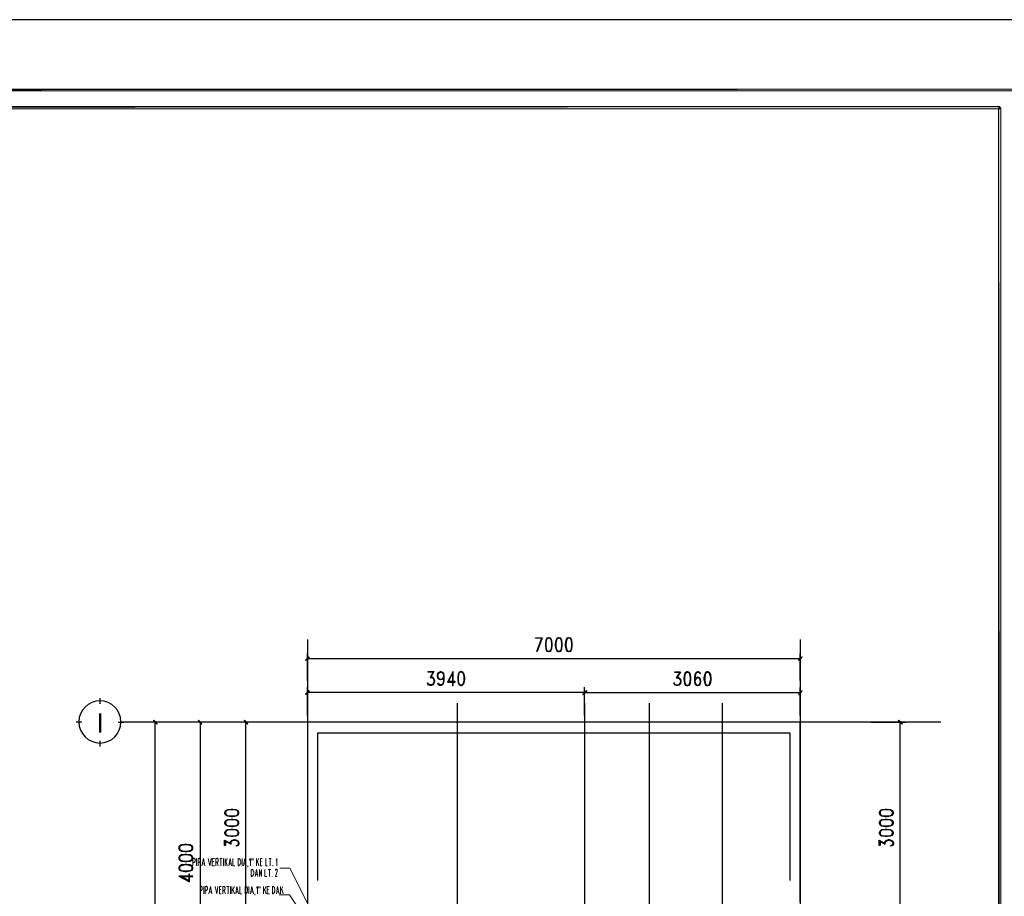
# Model space of a CAD drawing. Header units: millimetres. Extents: x 0 to 420, y 0 to 297.
# Tile 87 of 88: x 252 to 364, y 197 to 297. Entities that reach past the tile are written whole.
import ezdxf

# ---------------------------------------------------------------- set-up
doc = ezdxf.new("R2010")
doc.units = ezdxf.units.MM
for name, color, linetype in [('FILL_000000', 7, 'Continuous'), ('LINE_000000', 7, 'Continuous'), ('TEXT', 7, 'Continuous')]:
    doc.layers.add(name, color=color, linetype=linetype)

msp = doc.modelspace()

# ---------------------------------------------------------------- hatches: boundary and pattern name
at = {"layer": 'FILL_000000'}
h = msp.add_hatch(color=7, dxfattribs=at)
h.dxf.hatch_style = 1
h.paths.add_polyline_path([(412.28, 289.05), (17.65, 288.84), (17.4, 289.05), (412.28, 289.05)])
h = msp.add_hatch(color=7, dxfattribs=at)
h.dxf.hatch_style = 1
h.paths.add_polyline_path([(412.07, 288.84), (412.28, 289.05), (17.65, 288.84), (412.07, 288.84)])
h = msp.add_hatch(color=7, dxfattribs=at)
h.dxf.hatch_style = 1
h.paths.add_polyline_path([(363.18, 287.06), (19.64, 286.81), (19.43, 287.06), (363.18, 287.06)])
h = msp.add_hatch(color=7, dxfattribs=at)
h.dxf.hatch_style = 1
h.paths.add_polyline_path([(363.18, 286.81), (363.18, 287.06), (19.64, 286.81), (363.18, 286.81)])
h = msp.add_hatch(color=7, dxfattribs=at)
h.dxf.hatch_style = 1
h.paths.add_polyline_path([(363.3, 286.94), (363.05, 286.94), (363.3, 9.99), (363.3, 286.94)])
h = msp.add_hatch(color=7, dxfattribs=at)
h.dxf.hatch_style = 1
h.paths.add_polyline_path([(363.05, 286.94), (363.3, 9.99), (363.05, 9.99), (363.05, 286.94)])
h = msp.add_hatch(color=7, dxfattribs=at)
h.dxf.hatch_style = 1
h.paths.add_polyline_path([(284.78, 224.62), (284.44, 224.2), (284.4, 224.24), (284.78, 224.62)])
h = msp.add_hatch(color=7, dxfattribs=at)
h.dxf.hatch_style = 1
h.paths.add_polyline_path([(284.82, 224.58), (284.78, 224.62), (284.44, 224.2), (284.82, 224.58)])
h = msp.add_hatch(color=7, dxfattribs=at)
h.dxf.hatch_style = 1
h.paths.add_polyline_path([(340.32, 224.24), (340.36, 224.2), (340.7, 224.62), (340.32, 224.24)])
h = msp.add_hatch(color=7, dxfattribs=at)
h.dxf.hatch_style = 1
h.paths.add_polyline_path([(340.36, 224.2), (340.7, 224.62), (340.74, 224.58), (340.36, 224.2)])
h = msp.add_hatch(color=7, dxfattribs=at)
h.dxf.hatch_style = 1
h.paths.add_polyline_path([(284.78, 220.81), (284.44, 220.34), (284.4, 220.39), (284.78, 220.81)])
h = msp.add_hatch(color=7, dxfattribs=at)
h.dxf.hatch_style = 1
h.paths.add_polyline_path([(284.82, 220.77), (284.78, 220.81), (284.44, 220.34), (284.82, 220.77)])
h = msp.add_hatch(color=7, dxfattribs=at)
h.dxf.hatch_style = 1
h.paths.add_polyline_path([(315.85, 220.39), (315.89, 220.34), (316.27, 220.81), (315.85, 220.39)])
h = msp.add_hatch(color=7, dxfattribs=at)
h.dxf.hatch_style = 1
h.paths.add_polyline_path([(316.27, 220.77), (315.89, 220.3), (315.85, 220.34), (316.27, 220.77)])
h = msp.add_hatch(color=7, dxfattribs=at)
h.dxf.hatch_style = 1
h.paths.add_polyline_path([(315.89, 220.34), (316.27, 220.81), (316.31, 220.77), (315.89, 220.34)])
h = msp.add_hatch(color=7, dxfattribs=at)
h.dxf.hatch_style = 1
h.paths.add_polyline_path([(316.31, 220.73), (316.27, 220.77), (315.89, 220.3), (316.31, 220.73)])
h = msp.add_hatch(color=7, dxfattribs=at)
h.dxf.hatch_style = 1
h.paths.add_polyline_path([(340.32, 220.34), (340.36, 220.3), (340.7, 220.77), (340.32, 220.34)])
h = msp.add_hatch(color=7, dxfattribs=at)
h.dxf.hatch_style = 1
h.paths.add_polyline_path([(340.36, 220.3), (340.7, 220.77), (340.74, 220.73), (340.36, 220.3)])
h = msp.add_hatch(color=7, dxfattribs=at)
h.dxf.hatch_style = 1
h.paths.add_polyline_path([(267.55, 217), (267.12, 217.38), (267.17, 217.42), (267.55, 217)])
h = msp.add_hatch(color=7, dxfattribs=at)
h.dxf.hatch_style = 1
h.paths.add_polyline_path([(267.5, 216.96), (267.55, 217), (267.12, 217.38), (267.5, 216.96)])
h = msp.add_hatch(color=7, dxfattribs=at)
h.dxf.hatch_style = 1
h.paths.add_polyline_path([(272.63, 217), (272.2, 217.38), (272.25, 217.42), (272.63, 217)])
h = msp.add_hatch(color=7, dxfattribs=at)
h.dxf.hatch_style = 1
h.paths.add_polyline_path([(272.58, 216.96), (272.63, 217), (272.2, 217.38), (272.58, 216.96)])
h = msp.add_hatch(color=7, dxfattribs=at)
h.dxf.hatch_style = 1
h.paths.add_polyline_path([(277.83, 217), (277.41, 217.38), (277.45, 217.42), (277.83, 217)])
h = msp.add_hatch(color=7, dxfattribs=at)
h.dxf.hatch_style = 1
h.paths.add_polyline_path([(277.79, 216.96), (277.83, 217), (277.41, 217.38), (277.79, 216.96)])
h = msp.add_hatch(color=7, dxfattribs=at)
h.dxf.hatch_style = 1
h.paths.add_polyline_path([(352.13, 217), (351.66, 217.38), (351.71, 217.42), (352.13, 217)])
h = msp.add_hatch(color=7, dxfattribs=at)
h.dxf.hatch_style = 1
h.paths.add_polyline_path([(352.09, 216.96), (352.13, 217), (351.66, 217.38), (352.09, 216.96)])

# ---------------------------------------------------------------- linework, layer by layer
at = {"layer": 'LINE_000000', "lineweight": 25}
for p, q in [((284.61, 226.57), (284.61, 73.7)), ((340.53, 226.57), (340.53, 73.7)), ((284.61, 221.95), (284.61, 225)), ((340.53, 221.95), (340.53, 225)), ((340.53, 224.41), (284.61, 224.41)), ((298.92, 222.97), (298.53, 222.29)), ((326.9, 222.93), (326.47, 222.25)), ((298.45, 221.45), (298.28, 221.62)), ((326.43, 221.4), (326.26, 221.57)), ((284.61, 217.97), (284.61, 221.19)), ((316.06, 220.56), (284.61, 220.56)), ((316.06, 217.97), (316.06, 221.19)), ((316.06, 217.97), (316.06, 221.15)), ((316.06, 220.56), (340.53, 220.56)), ((340.53, 217.97), (340.53, 221.15)), ((261.07, 219.29), (261.07, 219.92)), ((301.58, 219.37), (301.58, 73.7)), ((316.06, 219.37), (316.06, 73.7)), ((323.38, 219.37), (323.38, 73.7)), ((331.68, 219.37), (331.68, 73.7)), ((259, 217.21), (258.36, 217.21)), ((263.14, 217.21), (263.78, 217.21)), ((356.49, 217.21), (263.44, 217.21)), ((271.02, 217.21), (266.74, 217.21)), ((267.34, 89.37), (267.34, 217.21)), ((276.22, 217.21), (271.82, 217.21)), ((272.42, 217.21), (272.42, 185.25)), ((283.8, 217.21), (277.03, 217.21)), ((277.62, 193.21), (277.62, 217.21)), ((348.53, 217.21), (352.51, 217.21)), ((351.87, 193.21), (351.87, 217.21)), ((261.07, 214.46), (261.07, 215.1)), ((275.21, 203.79), (275.93, 203.37)), ((349.5, 203.79), (350.18, 203.37)), ((276.73, 203.33), (276.61, 203.16)), ((351.03, 203.33), (350.86, 203.16))]:
    msp.add_line(p, q, dxfattribs=at)
at = {"layer": 'LINE_000000', "lineweight": 13}
for p, q in [((271.74, 201.29), (271.61, 201.29)), ((272.03, 200.91), (272.03, 201.72)), ((272.33, 201.29), (272.2, 201.29)), ((273.98, 201.38), (273.81, 201.38)), ((274.66, 201.72), (274.91, 201.72)), ((274.79, 200.91), (274.79, 201.72)), ((275.08, 200.91), (275.08, 201.72)), ((275.25, 200.91), (275.25, 201.72)), ((275.51, 201.72), (275.25, 201.25)), ((275.34, 201.42), (275.51, 200.91)), ((277.03, 201.17), (277.03, 201.46)), ((277.2, 200.91), (277.2, 201.72)), ((278.3, 201.55), (278.3, 201.72)), ((278.43, 201.72), (278.43, 201.55)), ((278.81, 200.91), (278.81, 201.72)), ((279.1, 201.72), (278.81, 201.25)), ((278.93, 201.42), (279.1, 200.91)), ((279.4, 201.38), (279.27, 201.38)), ((280.25, 201.72), (280.5, 201.72)), ((280.37, 200.91), (280.37, 201.72)), ((272.92, 201.13), (272.71, 201.13)), ((275.93, 201.13), (275.72, 201.13)), ((276.73, 200.91), (276.86, 200.91)), ((277.62, 201.13), (277.37, 201.13)), ((277.83, 200.74), (277.83, 200.91)), ((278.51, 199.94), (278.51, 200.24)), ((280.16, 200.49), (280.46, 200.49)), ((280.29, 199.69), (280.29, 200.49)), ((280.67, 200.91), (280.67, 200.96)), ((278.21, 199.69), (278.34, 199.69)), ((278.93, 199.9), (278.72, 199.9)), ((280.59, 199.69), (280.59, 199.73)), ((272.54, 198.08), (272.42, 198.08)), ((272.84, 197.74), (272.84, 198.54)), ((273.13, 198.08), (273.01, 198.08)), ((273.73, 197.95), (273.47, 197.95)), ((274.79, 198.2), (274.62, 198.2)), ((275.12, 198.08), (275, 198.08)), ((275.17, 198.08), (275.29, 197.74)), ((275.42, 198.54), (275.72, 198.54)), ((275.59, 197.74), (275.59, 198.54)), ((275.89, 197.74), (275.89, 198.54)), ((276.01, 197.74), (276.01, 198.54)), ((276.31, 198.54), (276.01, 198.04)), ((276.14, 198.25), (276.31, 197.74)), ((276.73, 197.95), (276.52, 197.95)), ((277.79, 197.99), (277.79, 198.29)), ((277.96, 197.74), (277.96, 198.54)), ((278.43, 197.95), (278.17, 197.95)), ((279.06, 198.37), (279.1, 198.54)), ((279.23, 198.54), (279.23, 198.37)), ((279.61, 197.74), (279.61, 198.54)), ((279.91, 198.54), (279.61, 198.04)), ((279.74, 198.25), (279.91, 197.74)), ((280.2, 198.2), (280.04, 198.2)), ((280.92, 197.99), (280.92, 198.29)), ((281.35, 197.95), (281.14, 197.95)), ((281.56, 197.74), (281.56, 198.54)), ((281.81, 198.54), (281.56, 198.04)), ((281.69, 198.25), (281.86, 197.74)), ((277.54, 197.74), (277.66, 197.74)), ((278.64, 197.57), (278.64, 197.74)), ((280.63, 197.74), (280.75, 197.74))]:
    msp.add_line(p, q, dxfattribs=at)
at = {"layer": 'LINE_000000', "lineweight": 25}
for points in [[(0.21, 0), (0.21, 296.93), (420.16, 296.93), (420.16, 0), (0.21, 0)], [(311.95, 226.78), (311.79, 226.74), (311.66, 226.48), (311.62, 226.1), (311.62, 225.89), (311.66, 225.51), (311.79, 225.26), (311.95, 225.21), (312.04, 225.21), (312.21, 225.26), (312.34, 225.51), (312.38, 225.89), (312.38, 226.1), (312.34, 226.48), (312.21, 226.74), (312.04, 226.78), (311.95, 226.78)], [(313.1, 226.78), (312.93, 226.74), (312.8, 226.48), (312.72, 226.1), (312.72, 225.89), (312.8, 225.51), (312.93, 225.26), (313.1, 225.21), (313.18, 225.21), (313.35, 225.26), (313.48, 225.51), (313.52, 225.89), (313.52, 226.1), (313.48, 226.48), (313.35, 226.74), (313.18, 226.78), (313.1, 226.78)], [(314.24, 226.78), (314.03, 226.74), (313.94, 226.48), (313.86, 226.1), (313.86, 225.89), (313.94, 225.51), (314.03, 225.26), (314.24, 225.21), (314.32, 225.21), (314.49, 225.26), (314.62, 225.51), (314.66, 225.89), (314.66, 226.1), (314.62, 226.48), (314.49, 226.74), (314.32, 226.78), (314.24, 226.78)], [(302.01, 222.97), (301.84, 222.88), (301.71, 222.67), (301.67, 222.29), (301.67, 222.04), (301.71, 221.66), (301.84, 221.45), (302.01, 221.36), (302.09, 221.36), (302.26, 221.45), (302.39, 221.66), (302.47, 222.04), (302.47, 222.29), (302.39, 222.67), (302.26, 222.88), (302.09, 222.97), (302.01, 222.97)], [(327.66, 222.93), (327.49, 222.84), (327.41, 222.63), (327.32, 222.25), (327.32, 222.04), (327.41, 221.66), (327.49, 221.4), (327.66, 221.36), (327.79, 221.36), (327.96, 221.4), (328.08, 221.66), (328.13, 222.04), (328.13, 222.25), (328.08, 222.63), (327.96, 222.84), (327.79, 222.93), (327.66, 222.93)], [(329.95, 222.93), (329.78, 222.84), (329.69, 222.63), (329.61, 222.25), (329.61, 222.04), (329.69, 221.66), (329.78, 221.4), (329.95, 221.36), (330.07, 221.36), (330.24, 221.4), (330.37, 221.66), (330.41, 222.04), (330.41, 222.25), (330.37, 222.63), (330.24, 222.84), (330.07, 222.93), (329.95, 222.93)], [(263.44, 217.23), (263.39, 217.72), (263.25, 218.16), (263.03, 218.57), (262.74, 218.92), (262.39, 219.22), (261.98, 219.44), (261.53, 219.58), (261.05, 219.63), (260.57, 219.58), (260.12, 219.44), (259.71, 219.22), (259.36, 218.92), (259.07, 218.57), (258.84, 218.16), (258.71, 217.72), (258.66, 217.23), (258.71, 216.75), (258.84, 216.3), (259.07, 215.9), (259.36, 215.54), (259.71, 215.25), (260.12, 215.03), (260.57, 214.89), (261.05, 214.84), (261.53, 214.89), (261.98, 215.03), (262.39, 215.25), (262.74, 215.54), (263.03, 215.9), (263.25, 216.3), (263.39, 216.75), (263.44, 217.23)], [(275.21, 206.88), (275.29, 206.67), (275.55, 206.59), (275.93, 206.5), (276.14, 206.5), (276.52, 206.59), (276.73, 206.67), (276.82, 206.88), (276.82, 206.97), (276.73, 207.14), (276.52, 207.26), (276.14, 207.31), (275.93, 207.31), (275.55, 207.26), (275.29, 207.14), (275.21, 206.97), (275.21, 206.88)], [(349.5, 206.88), (349.59, 206.67), (349.8, 206.59), (350.18, 206.5), (350.39, 206.5), (350.77, 206.59), (351.03, 206.67), (351.11, 206.88), (351.11, 206.97), (351.03, 207.14), (350.77, 207.26), (350.39, 207.31), (350.18, 207.31), (349.8, 207.26), (349.59, 207.14), (349.5, 206.97), (349.5, 206.88)], [(275.21, 205.74), (275.29, 205.57), (275.55, 205.44), (275.93, 205.36), (276.14, 205.36), (276.52, 205.44), (276.73, 205.57), (276.82, 205.74), (276.82, 205.82), (276.73, 205.99), (276.52, 206.12), (276.14, 206.16), (275.93, 206.16), (275.55, 206.12), (275.29, 205.99), (275.21, 205.82), (275.21, 205.74)], [(349.5, 205.74), (349.59, 205.57), (349.8, 205.44), (350.18, 205.36), (350.39, 205.36), (350.77, 205.44), (351.03, 205.57), (351.11, 205.74), (351.11, 205.82), (351.03, 205.99), (350.77, 206.12), (350.39, 206.16), (350.18, 206.16), (349.8, 206.12), (349.59, 205.99), (349.5, 205.82), (349.5, 205.74)], [(275.21, 204.6), (275.29, 204.43), (275.55, 204.3), (275.93, 204.26), (276.14, 204.26), (276.52, 204.3), (276.73, 204.43), (276.82, 204.6), (276.82, 204.68), (276.73, 204.85), (276.52, 204.98), (276.14, 205.02), (275.93, 205.02), (275.55, 204.98), (275.29, 204.85), (275.21, 204.68), (275.21, 204.6)], [(349.5, 204.6), (349.59, 204.43), (349.8, 204.3), (350.18, 204.26), (350.39, 204.26), (350.77, 204.3), (351.03, 204.43), (351.11, 204.6), (351.11, 204.68), (351.03, 204.85), (350.77, 204.98), (350.39, 205.02), (350.18, 205.02), (349.8, 204.98), (349.59, 204.85), (349.5, 204.68), (349.5, 204.6)], [(270, 202.86), (270.09, 202.69), (270.3, 202.57), (270.68, 202.52), (270.93, 202.52), (271.31, 202.57), (271.53, 202.69), (271.61, 202.86), (271.61, 202.99), (271.53, 203.16), (271.31, 203.28), (270.93, 203.33), (270.68, 203.33), (270.3, 203.28), (270.09, 203.16), (270, 202.99), (270, 202.86)], [(270, 201.72), (270.09, 201.55), (270.3, 201.42), (270.68, 201.38), (270.93, 201.38), (271.31, 201.42), (271.53, 201.55), (271.61, 201.72), (271.61, 201.85), (271.53, 202.01), (271.31, 202.14), (270.93, 202.18), (270.68, 202.18), (270.3, 202.14), (270.09, 202.01), (270, 201.85), (270, 201.72)], [(270, 200.58), (270.09, 200.41), (270.3, 200.32), (270.68, 200.24), (270.93, 200.24), (271.31, 200.32), (271.53, 200.41), (271.61, 200.58), (271.61, 200.7), (271.53, 200.87), (271.31, 201), (270.93, 201.04), (270.68, 201.04), (270.3, 201), (270.09, 200.87), (270, 200.7), (270, 200.58)]]:
    msp.add_lwpolyline(points, close=True, dxfattribs=at)
at = {"layer": 'LINE_000000', "lineweight": 0}
for points in [[(412.28, 289.05), (17.65, 288.84), (17.4, 289.05), (412.28, 289.05)], [(412.07, 288.84), (412.28, 289.05), (17.65, 288.84), (412.07, 288.84)], [(363.18, 287.06), (19.64, 286.81), (19.43, 287.06), (363.18, 287.06)], [(363.18, 286.81), (363.18, 287.06), (19.64, 286.81), (363.18, 286.81)], [(363.3, 286.94), (363.05, 286.94), (363.3, 9.99), (363.3, 286.94)], [(363.05, 286.94), (363.3, 9.99), (363.05, 9.99), (363.05, 286.94)], [(284.78, 224.62), (284.44, 224.2), (284.4, 224.24), (284.78, 224.62)], [(284.82, 224.58), (284.78, 224.62), (284.44, 224.2), (284.82, 224.58)], [(340.32, 224.24), (340.36, 224.2), (340.7, 224.62), (340.32, 224.24)], [(340.36, 224.2), (340.7, 224.62), (340.74, 224.58), (340.36, 224.2)], [(284.78, 220.81), (284.44, 220.34), (284.4, 220.39), (284.78, 220.81)], [(284.82, 220.77), (284.78, 220.81), (284.44, 220.34), (284.82, 220.77)], [(315.85, 220.39), (315.89, 220.34), (316.27, 220.81), (315.85, 220.39)], [(316.27, 220.77), (315.89, 220.3), (315.85, 220.34), (316.27, 220.77)], [(315.89, 220.34), (316.27, 220.81), (316.31, 220.77), (315.89, 220.34)], [(316.31, 220.73), (316.27, 220.77), (315.89, 220.3), (316.31, 220.73)], [(340.32, 220.34), (340.36, 220.3), (340.7, 220.77), (340.32, 220.34)], [(340.36, 220.3), (340.7, 220.77), (340.74, 220.73), (340.36, 220.3)], [(267.55, 217), (267.12, 217.38), (267.17, 217.42), (267.55, 217)], [(267.5, 216.96), (267.55, 217), (267.12, 217.38), (267.5, 216.96)], [(272.63, 217), (272.2, 217.38), (272.25, 217.42), (272.63, 217)], [(272.58, 216.96), (272.63, 217), (272.2, 217.38), (272.58, 216.96)], [(277.83, 217), (277.41, 217.38), (277.45, 217.42), (277.83, 217)], [(277.79, 216.96), (277.83, 217), (277.41, 217.38), (277.79, 216.96)], [(352.13, 217), (351.66, 217.38), (351.71, 217.42), (352.13, 217)], [(352.09, 216.96), (352.13, 217), (351.66, 217.38), (352.09, 216.96)]]:
    msp.add_lwpolyline(points, close=True, dxfattribs=at)
at = {"layer": 'LINE_000000', "lineweight": 25}
for points in [[(311.19, 226.74), (310.47, 226.74), (310.47, 226.78), (311.23, 226.78), (310.68, 225.21), (310.64, 225.21), (311.19, 226.78)], [(311.83, 226.74), (311.7, 226.48), (311.66, 226.1), (311.66, 225.89), (311.7, 225.51), (311.83, 225.26)], [(312.21, 226.65), (312.04, 226.74), (311.95, 226.74), (311.79, 226.65)], [(312.17, 225.26), (312.29, 225.51), (312.34, 225.89), (312.34, 226.1), (312.29, 226.48), (312.17, 226.74)], [(312.97, 226.74), (312.84, 226.48), (312.8, 226.1), (312.8, 225.89), (312.84, 225.51), (312.97, 225.26)], [(313.35, 226.65), (313.18, 226.74), (313.1, 226.74), (312.93, 226.65)], [(313.31, 225.26), (313.44, 225.51), (313.48, 225.89), (313.48, 226.1), (313.44, 226.48), (313.31, 226.74)], [(314.11, 226.74), (313.99, 226.48), (313.94, 226.1), (313.94, 225.89), (313.99, 225.51), (314.11, 225.26)], [(314.49, 226.65), (314.32, 226.74), (314.24, 226.74), (314.03, 226.65)], [(314.45, 225.26), (314.58, 225.51), (314.62, 225.89), (314.62, 226.1), (314.58, 226.48), (314.45, 226.74)], [(311.79, 225.34), (311.95, 225.26), (312.04, 225.26), (312.21, 225.34)], [(312.93, 225.34), (313.1, 225.26), (313.18, 225.26), (313.35, 225.34)], [(314.03, 225.34), (314.24, 225.26), (314.32, 225.26), (314.49, 225.34)], [(298.92, 222.88), (298.32, 222.88), (298.32, 222.97), (298.96, 222.97), (298.58, 222.29)], [(300.06, 222.21), (299.93, 222.04), (299.76, 222), (299.72, 222), (299.55, 222.04), (299.42, 222.21), (299.38, 222.42), (299.38, 222.5), (299.42, 222.76), (299.55, 222.88), (299.72, 222.97), (299.76, 222.97), (299.93, 222.88), (300.06, 222.76), (300.1, 222.42), (300.1, 222.04), (300.06, 221.66), (299.93, 221.45), (299.76, 221.36), (299.64, 221.36), (299.47, 221.45), (299.42, 221.62), (299.47, 221.62), (299.55, 221.45)], [(299.64, 222.04), (299.47, 222.21), (299.42, 222.42), (299.42, 222.5), (299.47, 222.76), (299.64, 222.88)], [(299.42, 222.59), (299.55, 222.8), (299.72, 222.88), (299.76, 222.88), (299.93, 222.8), (300.06, 222.59)], [(299.85, 222.88), (300.02, 222.76), (300.06, 222.42), (300.06, 222.04), (300.02, 221.66), (299.89, 221.45)], [(300.06, 222.42), (300.02, 222.21), (299.85, 222.04)], [(300.57, 221.74), (301.07, 222.76), (301.07, 221.36), (301.16, 221.36), (301.16, 222.97), (300.52, 221.74), (301.37, 221.74), (301.37, 221.83), (300.57, 221.83)], [(301.88, 222.88), (301.75, 222.67), (301.71, 222.29), (301.71, 222.04), (301.75, 221.66), (301.88, 221.45)], [(302.26, 222.8), (302.09, 222.88), (302.01, 222.88), (301.84, 222.8)], [(302.22, 221.45), (302.34, 221.66), (302.39, 222.04), (302.39, 222.29), (302.34, 222.67), (302.22, 222.88)], [(326.9, 222.84), (326.31, 222.84), (326.31, 222.93), (326.94, 222.93), (326.52, 222.25)], [(327.58, 222.84), (327.45, 222.63), (327.41, 222.25), (327.41, 222.04), (327.45, 221.66), (327.58, 221.4)], [(327.96, 222.8), (327.79, 222.84), (327.66, 222.84), (327.49, 222.8)], [(327.91, 221.4), (328, 221.66), (328.08, 222.04), (328.08, 222.25), (328, 222.63), (327.91, 222.84)], [(329.1, 222.84), (329.14, 222.72), (329.23, 222.72), (329.14, 222.84), (328.97, 222.93), (328.89, 222.93), (328.72, 222.84), (328.59, 222.63), (328.55, 222.25), (328.55, 221.87), (328.59, 221.57), (328.72, 221.4), (328.89, 221.36), (328.93, 221.36), (329.1, 221.4), (329.23, 221.57), (329.27, 221.78), (329.27, 221.87), (329.23, 222.08), (329.1, 222.25), (328.93, 222.33), (328.89, 222.33), (328.72, 222.25), (328.59, 222.08)], [(328.76, 222.84), (328.63, 222.63), (328.59, 222.25), (328.59, 221.87), (328.63, 221.57), (328.8, 221.4)], [(329.14, 222.8), (328.97, 222.84), (328.89, 222.84), (328.72, 222.8)], [(329.86, 222.84), (329.73, 222.63), (329.69, 222.25), (329.69, 222.04), (329.73, 221.66), (329.86, 221.4)], [(330.24, 222.8), (330.07, 222.84), (329.95, 222.84), (329.78, 222.8)], [(330.2, 221.4), (330.28, 221.66), (330.37, 222.04), (330.37, 222.25), (330.28, 222.63), (330.2, 222.84)], [(298.58, 222.38), (298.7, 222.38), (298.87, 222.29), (298.96, 222.12), (299.04, 221.91), (299.04, 221.83), (298.96, 221.62), (298.87, 221.45), (298.7, 221.36), (298.53, 221.36), (298.32, 221.45), (298.28, 221.53), (298.24, 221.66), (298.28, 221.66)], [(298.96, 221.74), (298.87, 221.53), (298.7, 221.45), (298.53, 221.45), (298.32, 221.53), (298.28, 221.66)], [(298.53, 222.29), (298.7, 222.29), (298.87, 222.21), (298.96, 222)], [(298.75, 222.29), (298.92, 222.12), (298.96, 221.91), (298.96, 221.83), (298.92, 221.62), (298.75, 221.45)], [(300.06, 222.38), (299.93, 222.12), (299.76, 222.04), (299.72, 222.04), (299.55, 222.12), (299.42, 222.38)], [(299.93, 221.53), (299.76, 221.45), (299.64, 221.45), (299.47, 221.53)], [(301.84, 221.53), (302.01, 221.45), (302.09, 221.45), (302.26, 221.53)], [(326.52, 222.33), (326.64, 222.33), (326.81, 222.25), (326.94, 222.08), (326.98, 221.87), (326.98, 221.78), (326.94, 221.57), (326.81, 221.4), (326.64, 221.36), (326.47, 221.36), (326.31, 221.4), (326.26, 221.49), (326.18, 221.66), (326.26, 221.66)], [(326.94, 221.74), (326.81, 221.49), (326.64, 221.4), (326.47, 221.4), (326.31, 221.49), (326.26, 221.66)], [(326.47, 222.25), (326.64, 222.25), (326.81, 222.17), (326.94, 221.95)], [(326.69, 222.25), (326.9, 222.08), (326.94, 221.87), (326.94, 221.78), (326.9, 221.57), (326.69, 221.4)], [(327.49, 221.49), (327.66, 221.4), (327.79, 221.4), (327.96, 221.49)], [(329.23, 221.95), (329.1, 222.17), (328.93, 222.25), (328.89, 222.25), (328.72, 222.17), (328.59, 221.95)], [(328.8, 222.25), (328.63, 222.08), (328.59, 221.87)], [(328.59, 221.74), (328.72, 221.49), (328.89, 221.4), (328.93, 221.4), (329.1, 221.49), (329.23, 221.74)], [(328.97, 221.4), (329.14, 221.57), (329.23, 221.78), (329.23, 221.87), (329.14, 222.08), (328.97, 222.25)], [(329.78, 221.49), (329.95, 221.4), (330.07, 221.4), (330.24, 221.49)], [(340.53, 196.81), (340.53, 217.21), (284.61, 217.21), (284.61, 196.81)], [(285.79, 199.22), (285.79, 215.98), (339.34, 215.98), (339.34, 199.22)], [(276.73, 207.09), (276.52, 207.22), (276.14, 207.26), (275.93, 207.26), (275.55, 207.22), (275.29, 207.09)], [(275.38, 207.14), (275.29, 206.97), (275.29, 206.88), (275.38, 206.67)], [(275.29, 206.76), (275.55, 206.63), (275.93, 206.59), (276.14, 206.59), (276.52, 206.63), (276.73, 206.76)], [(276.69, 206.67), (276.73, 206.88), (276.73, 206.97), (276.69, 207.14)], [(351.03, 207.09), (350.77, 207.22), (350.39, 207.26), (350.18, 207.26), (349.8, 207.22), (349.59, 207.09)], [(349.63, 207.14), (349.59, 206.97), (349.59, 206.88), (349.63, 206.67)], [(349.59, 206.76), (349.8, 206.63), (350.18, 206.59), (350.39, 206.59), (350.77, 206.63), (351.03, 206.76)], [(350.94, 206.67), (351.03, 206.88), (351.03, 206.97), (350.94, 207.14)], [(276.73, 205.95), (276.52, 206.08), (276.14, 206.12), (275.93, 206.12), (275.55, 206.08), (275.29, 205.95)], [(275.38, 205.99), (275.29, 205.82), (275.29, 205.74), (275.38, 205.57)], [(276.69, 205.57), (276.73, 205.74), (276.73, 205.82), (276.69, 205.99)], [(351.03, 205.95), (350.77, 206.08), (350.39, 206.12), (350.18, 206.12), (349.8, 206.08), (349.59, 205.95)], [(349.63, 205.99), (349.59, 205.82), (349.59, 205.74), (349.63, 205.57)], [(350.94, 205.57), (351.03, 205.74), (351.03, 205.82), (350.94, 205.99)], [(275.29, 205.61), (275.55, 205.49), (275.93, 205.44), (276.14, 205.44), (276.52, 205.49), (276.73, 205.61)], [(276.73, 204.81), (276.52, 204.94), (276.14, 204.98), (275.93, 204.98), (275.55, 204.94), (275.29, 204.81)], [(275.38, 204.85), (275.29, 204.68), (275.29, 204.6), (275.38, 204.43)], [(276.69, 204.43), (276.73, 204.6), (276.73, 204.68), (276.69, 204.85)], [(349.59, 205.61), (349.8, 205.49), (350.18, 205.44), (350.39, 205.44), (350.77, 205.49), (351.03, 205.61)], [(351.03, 204.81), (350.77, 204.94), (350.39, 204.98), (350.18, 204.98), (349.8, 204.94), (349.59, 204.81)], [(349.63, 204.85), (349.59, 204.68), (349.59, 204.6), (349.63, 204.43)], [(350.94, 204.43), (351.03, 204.6), (351.03, 204.68), (350.94, 204.85)], [(275.29, 203.79), (275.29, 203.2), (275.21, 203.2), (275.21, 203.83), (275.93, 203.45)], [(275.29, 204.47), (275.55, 204.34), (275.93, 204.3), (276.14, 204.3), (276.52, 204.34), (276.73, 204.47)], [(275.84, 203.45), (275.84, 203.54), (275.93, 203.71), (276.06, 203.83), (276.31, 203.88), (276.35, 203.88), (276.61, 203.83), (276.73, 203.71), (276.82, 203.54), (276.82, 203.37), (276.73, 203.2), (276.69, 203.16), (276.52, 203.12), (276.52, 203.16)], [(275.93, 203.37), (275.93, 203.54), (275.97, 203.71), (276.22, 203.83)], [(275.93, 203.62), (276.06, 203.79), (276.31, 203.83), (276.35, 203.83), (276.61, 203.79), (276.73, 203.62)], [(276.44, 203.83), (276.69, 203.71), (276.73, 203.54), (276.73, 203.37), (276.69, 203.2), (276.52, 203.16)], [(349.59, 203.79), (349.59, 203.2), (349.5, 203.2), (349.5, 203.83), (350.18, 203.45)], [(349.59, 204.47), (349.8, 204.34), (350.18, 204.3), (350.39, 204.3), (350.77, 204.34), (351.03, 204.47)], [(350.1, 203.45), (350.1, 203.54), (350.18, 203.71), (350.35, 203.83), (350.56, 203.88), (350.65, 203.88), (350.86, 203.83), (351.03, 203.71), (351.11, 203.54), (351.11, 203.37), (351.03, 203.2), (350.94, 203.16), (350.77, 203.12), (350.77, 203.16)], [(350.18, 203.37), (350.18, 203.54), (350.27, 203.71), (350.48, 203.83)], [(350.18, 203.62), (350.35, 203.79), (350.56, 203.83), (350.65, 203.83), (350.86, 203.79), (351.03, 203.62)], [(350.73, 203.83), (350.94, 203.71), (351.03, 203.54), (351.03, 203.37), (350.94, 203.2), (350.77, 203.16)], [(271.53, 203.12), (271.31, 203.2), (270.93, 203.28), (270.68, 203.28), (270.3, 203.2), (270.09, 203.12)], [(270.17, 203.16), (270.09, 202.99), (270.09, 202.86), (270.17, 202.69)], [(270.09, 202.73), (270.3, 202.65), (270.68, 202.57), (270.93, 202.57), (271.31, 202.65), (271.53, 202.73)], [(271.44, 202.69), (271.53, 202.86), (271.53, 202.99), (271.44, 203.16)], [(271.53, 201.97), (271.31, 202.06), (270.93, 202.14), (270.68, 202.14), (270.3, 202.06), (270.09, 201.97)], [(270.17, 202.01), (270.09, 201.85), (270.09, 201.72), (270.17, 201.55)], [(270.09, 201.63), (270.3, 201.51), (270.68, 201.42), (270.93, 201.42), (271.31, 201.51), (271.53, 201.63)], [(271.44, 201.55), (271.53, 201.72), (271.53, 201.85), (271.44, 202.01)], [(271.53, 200.83), (271.31, 200.91), (270.93, 201), (270.68, 201), (270.3, 200.91), (270.09, 200.83)], [(270.17, 200.87), (270.09, 200.7), (270.09, 200.58), (270.17, 200.41)], [(270.09, 200.49), (270.3, 200.36), (270.68, 200.32), (270.93, 200.32), (271.31, 200.36), (271.53, 200.49)], [(271.44, 200.41), (271.53, 200.58), (271.53, 200.7), (271.44, 200.87)], [(271.23, 199.18), (270.26, 199.69), (271.61, 199.69), (271.61, 199.73), (270, 199.73), (271.23, 199.09), (271.23, 199.94), (271.14, 199.94), (271.14, 199.18)]]:
    msp.add_lwpolyline(points, dxfattribs=at)
at = {"layer": 'LINE_000000', "lineweight": 13}
for points in [[(271.61, 200.91), (271.61, 201.72), (271.74, 201.72)], [(271.72, 201.29), (271.75, 201.3), (271.77, 201.31), (271.8, 201.33), (271.82, 201.36), (271.84, 201.4), (271.85, 201.44), (271.86, 201.48), (271.86, 201.53), (271.86, 201.57), (271.85, 201.62), (271.84, 201.66), (271.82, 201.69), (271.8, 201.72), (271.77, 201.74), (271.75, 201.76), (271.72, 201.76)], [(272.2, 200.91), (272.2, 201.72), (272.33, 201.72)], [(272.31, 201.29), (272.34, 201.3), (272.37, 201.31), (272.39, 201.33), (272.41, 201.36), (272.43, 201.4), (272.45, 201.44), (272.45, 201.48), (272.46, 201.53), (272.45, 201.57), (272.45, 201.62), (272.43, 201.66), (272.41, 201.69), (272.39, 201.72), (272.37, 201.74), (272.34, 201.76), (272.31, 201.76)], [(272.63, 200.91), (272.8, 201.72), (272.97, 200.91)], [(273.35, 201.72), (273.52, 200.91), (273.69, 201.72)], [(274.07, 200.91), (273.81, 200.91), (273.81, 201.72), (274.07, 201.72)], [(274.19, 200.91), (274.19, 201.72), (274.36, 201.72)], [(274.19, 201.29), (274.36, 201.29), (274.49, 200.91)], [(274.34, 201.29), (274.37, 201.3), (274.4, 201.31), (274.42, 201.33), (274.45, 201.36), (274.46, 201.4), (274.48, 201.44), (274.49, 201.48), (274.49, 201.53), (274.49, 201.57), (274.48, 201.62), (274.46, 201.66), (274.45, 201.69), (274.42, 201.72), (274.4, 201.74), (274.37, 201.76), (274.34, 201.76)], [(275.67, 200.91), (275.84, 201.72), (275.97, 200.91)], [(276.14, 201.72), (276.14, 200.91), (276.35, 200.91)], [(276.86, 201.72), (276.73, 201.72), (276.73, 200.91)], [(276.99, 201.49), (276.98, 201.53), (276.98, 201.58), (276.96, 201.62), (276.94, 201.65), (276.92, 201.68), (276.9, 201.7), (276.87, 201.71), (276.84, 201.72)], [(276.84, 200.96), (276.87, 200.96), (276.9, 200.97), (276.92, 201), (276.94, 201.02), (276.96, 201.06), (276.98, 201.1), (276.98, 201.14), (276.99, 201.19)], [(277.33, 200.91), (277.49, 201.72), (277.66, 200.91)], [(278.13, 200.91), (278.13, 201.72), (278, 201.55)], [(279.48, 200.91), (279.27, 200.91), (279.27, 201.72), (279.48, 201.72)], [(279.87, 201.72), (279.87, 200.91), (280.08, 200.91)], [(281.14, 200.91), (281.14, 201.72), (281.05, 201.55)], [(278.34, 200.49), (278.21, 200.49), (278.21, 199.69)], [(278.47, 200.26), (278.47, 200.3), (278.46, 200.35), (278.44, 200.39), (278.43, 200.42), (278.4, 200.45), (278.38, 200.47), (278.35, 200.49), (278.32, 200.49)], [(278.68, 199.69), (278.81, 200.49), (278.98, 199.69)], [(279.15, 199.69), (279.15, 200.49), (279.4, 199.69), (279.4, 200.49)], [(279.78, 200.49), (279.78, 199.69), (279.99, 199.69)], [(281.07, 200.53), (281.06, 200.53), (281.04, 200.52), (281.02, 200.51), (281.01, 200.49), (281, 200.47), (280.99, 200.45), (280.98, 200.42), (280.97, 200.39)], [(281.18, 200.24), (280.97, 199.69), (281.18, 199.69)], [(281.16, 200.24), (281.17, 200.26), (281.17, 200.29), (281.18, 200.31), (281.18, 200.34), (281.18, 200.36), (281.17, 200.39), (281.17, 200.41), (281.16, 200.44), (281.16, 200.46), (281.15, 200.48), (281.14, 200.49), (281.13, 200.51), (281.11, 200.52), (281.1, 200.53), (281.09, 200.53), (281.07, 200.53)], [(278.32, 199.73), (278.35, 199.73), (278.38, 199.75), (278.4, 199.77), (278.43, 199.8), (278.44, 199.83), (278.46, 199.87), (278.47, 199.91), (278.47, 199.96)], [(272.42, 197.74), (272.42, 198.54), (272.54, 198.54)], [(272.52, 198.12), (272.55, 198.12), (272.58, 198.14), (272.6, 198.16), (272.63, 198.19), (272.64, 198.22), (272.66, 198.26), (272.67, 198.31), (272.67, 198.35), (272.67, 198.4), (272.66, 198.44), (272.64, 198.48), (272.63, 198.52), (272.6, 198.55), (272.58, 198.57), (272.55, 198.58), (272.52, 198.59)], [(273.01, 197.74), (273.01, 198.54), (273.13, 198.54)], [(273.11, 198.12), (273.14, 198.12), (273.17, 198.14), (273.2, 198.16), (273.22, 198.19), (273.24, 198.22), (273.25, 198.26), (273.26, 198.31), (273.26, 198.35), (273.26, 198.4), (273.25, 198.44), (273.24, 198.48), (273.22, 198.52), (273.2, 198.55), (273.17, 198.57), (273.14, 198.58), (273.11, 198.59)], [(273.43, 197.74), (273.6, 198.54), (273.77, 197.74)], [(274.15, 198.54), (274.32, 197.74), (274.45, 198.54)], [(274.83, 197.74), (274.62, 197.74), (274.62, 198.54), (274.83, 198.54)], [(275, 197.74), (275, 198.54), (275.12, 198.54)], [(275.1, 198.12), (275.13, 198.12), (275.16, 198.14), (275.19, 198.16), (275.21, 198.19), (275.23, 198.22), (275.24, 198.26), (275.25, 198.31), (275.25, 198.35), (275.25, 198.4), (275.24, 198.44), (275.23, 198.48), (275.21, 198.52), (275.19, 198.55), (275.16, 198.57), (275.13, 198.58), (275.1, 198.59)], [(276.48, 197.74), (276.61, 198.54), (276.78, 197.74)], [(276.94, 198.54), (276.94, 197.74), (277.16, 197.74)], [(277.66, 198.54), (277.54, 198.54), (277.54, 197.74)], [(277.79, 198.31), (277.79, 198.36), (277.78, 198.4), (277.77, 198.44), (277.75, 198.48), (277.73, 198.5), (277.7, 198.53), (277.67, 198.54), (277.64, 198.54)], [(277.64, 197.78), (277.67, 197.79), (277.7, 197.8), (277.73, 197.82), (277.75, 197.85), (277.77, 197.88), (277.78, 197.92), (277.79, 197.97), (277.79, 198.01)], [(278.13, 197.74), (278.3, 198.54), (278.47, 197.74)], [(278.93, 197.74), (278.93, 198.54), (278.81, 198.37)], [(280.29, 197.74), (280.04, 197.74), (280.04, 198.54), (280.29, 198.54)], [(280.75, 198.54), (280.63, 198.54), (280.63, 197.74)], [(280.88, 198.31), (280.88, 198.36), (280.87, 198.4), (280.86, 198.44), (280.84, 198.48), (280.82, 198.5), (280.79, 198.53), (280.76, 198.54), (280.73, 198.54)], [(280.73, 197.78), (280.76, 197.79), (280.79, 197.8), (280.82, 197.82), (280.84, 197.85), (280.86, 197.88), (280.87, 197.92), (280.88, 197.97), (280.88, 198.01)], [(281.09, 197.74), (281.22, 198.54), (281.39, 197.74)]]:
    msp.add_lwpolyline(points, dxfattribs=at)
at = {"layer": 'LINE_000000', "lineweight": 9}
for points in [[(281.47, 200.62), (282.62, 200.62), (285.37, 195.16)], [(281.39, 197.61), (282.57, 197.61), (285.24, 193.59)]]:
    msp.add_lwpolyline(points, dxfattribs=at)

# ---------------------------------------------------------------- texts
at = {"layer": 'TEXT'}
msp.add_text('I', height=2.16, dxfattribs=at).set_placement((260.69, 216.03))

doc.saveas('drawing.dxf')
